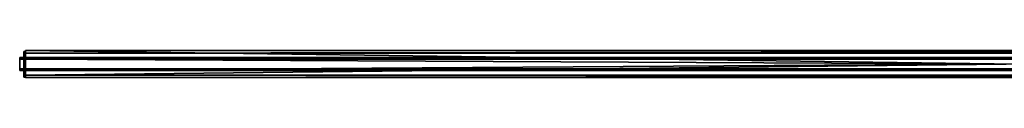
# Model space of a CAD drawing. Header units: millimetres. Extents: x 9 to 2017, y 0 to 28.
# Tile 1 of 2: x 9 to 1013, y 0 to 28. Entities that reach past the tile are written whole.
import ezdxf

# ---------------------------------------------------------------- set-up
doc = ezdxf.new("R2010")
doc.units = ezdxf.units.MM
doc.header["$LTSCALE"] = 25.4
doc.layers.get('0').update_dxf_attribs({"true_color": 0xff5454})

# ---------------------------------------------------------------- blocks, each defined once
blk = doc.blocks.new('LVM-TRACK-2M-10163.STL')
at = {"color": 18, "true_color": 0x000000}
mesh = blk.add_polyface(dxfattribs=at)
corners = [(2009.4, 18.8, 4.1), (9.4, 20.5, 4.1), (9.4, 18.8, 4.1), (2009.4, 20.5, 4.1)]
mesh.append_faces([[corners[k] for k in face] for face in [(0, 1, 2), (1, 0, 3)]], dxfattribs={"vtx0": -1, "color": 18})
mesh = blk.add_polyface(dxfattribs=at)
corners = [(2009.4, 20.5, 2.8), (9.4, 7.3, 2.8), (9.4, 20.5, 2.8), (2009.4, 7.3, 2.8)]
mesh.append_faces([[corners[k] for k in face] for face in [(0, 1, 2), (1, 0, 3)]], dxfattribs={"vtx0": -1, "color": 18})
mesh = blk.add_polyface(dxfattribs=at)
corners = [(9.4, 20.5, 4.1), (2009.4, 20.5, 2.8), (9.4, 20.5, 2.8), (2009.4, 20.5, 4.1)]
mesh.append_faces([[corners[k] for k in face] for face in [(0, 1, 2), (1, 0, 3)]], dxfattribs={"vtx0": -1, "color": 18})
mesh = blk.add_polyface(dxfattribs=at)
corners = [(9.4, 18.8, 5.8), (9.4, 9, 4.1), (9.4, 9, 5.8), (9.4, 7.3, 2.8), (9.4, 7.3, 4.1), (9.4, 20.5, 2.8), (9.4, 18.8, 4.1), (9.4, 20.5, 4.1)]
mesh.append_faces([[corners[k] for k in face] for face in [(0, 1, 2), (1, 3, 4), (5, 6, 7)]], dxfattribs={"vtx0": -1, "color": 18})
mesh.append_faces([[corners[k] for k in face] for face in [(3, 1, 5), (6, 1, 0)]], dxfattribs={"vtx0": -1, "vtx1": -1, "color": 18})
mesh.append_faces([[corners[k] for k in face] for face in [(5, 1, 6)]], dxfattribs={"vtx0": -1, "vtx1": -1, "vtx2": -1, "color": 18})
mesh = blk.add_polyface(dxfattribs=at)
corners = [(13.5, 9.1, 37.7), (13.5, 9.4, 34.8), (13.5, 9, 36.2), (13.5, 9.6, 39.1), (13.5, 8.7, 33.3), (13.5, 8.2, 34.1), (13.5, 9.9, 33.9), (13.5, 10.5, 40.2), (13.5, 10.9, 32.9), (13.5, 11.8, 41), (13.5, 12.2, 32.2), (13.5, 13.2, 41.4), (13.5, 13.7, 32), (13.5, 18.3, 37.7), (13.5, 18, 34.8), (13.5, 17.7, 39.1), (13.5, 18.4, 36.2), (13.5, 14.2, 41.4), (13.5, 15.1, 32.2), (13.5, 14.2, 42.7), (13.5, 15.6, 41), (13.5, 16.4, 32.9), (13.5, 16.8, 40.2), (13.5, 17.5, 33.9), (13.5, 18.6, 33.3), (13.5, 19.1, 34.1), (13.5, 0.6, 56.7), (13.5, 1.5, 26.4), (13.5, 0.6, 0.7), (13.5, 1.7, 27.1), (13.5, 8.1, 39), (13.5, 8.9, 40.4), (13.5, 10.1, 41.5), (13.5, 26.8, 56.7), (13.5, 2.2, 27.6), (13.5, 2.9, 27.8), (13.5, 3.6, 27.6), (13.5, 4.1, 27.1), (13.5, 4.3, 26.4), (13.5, 7.7, 37.4), (13.5, 11.6, 42.3), (13.5, 13.2, 42.7), (13.5, 15.8, 42.3), (13.5, 17.2, 41.5), (13.5, 18.4, 40.4), (13.5, 19.2, 39), (13.5, 19.6, 37.4), (13.5, 23.1, 26.4), (13.5, 23.3, 27.1), (13.5, 23.8, 27.6), (13.5, 24.5, 27.8), (13.5, 25.2, 27.6), (13.5, 25.7, 27.1), (13.5, 25.9, 26.4), (13.5, 2.2, 25.2), (13.5, 26.8, 0.7), (13.5, 1.7, 25.7), (13.5, 2.9, 25), (13.5, 3.6, 25.2), (13.5, 4.1, 25.7), (13.5, 7.8, 35.7), (13.5, 9.9, 32.1), (13.5, 11.3, 31.2), (13.5, 12.9, 30.8), (13.5, 14.5, 30.8), (13.5, 16.1, 31.2), (13.5, 17.5, 32.1), (13.5, 19.6, 35.7), (13.5, 23.3, 25.7), (13.5, 23.8, 25.2), (13.5, 24.5, 25), (13.5, 25.2, 25.2), (13.5, 25.7, 25.7)]
mesh.append_faces([[corners[k] for k in face] for face in [(0, 1, 2), (14, 13, 16)]], dxfattribs={"vtx0": -1, "color": 18})
mesh.append_faces([[corners[k] for k in face] for face in [(1, 4, 5), (4, 1, 6), (6, 7, 8), (8, 9, 10), (10, 11, 12), (13, 14, 15), (12, 17, 18), (17, 12, 19), (18, 20, 21), (21, 22, 23), (23, 14, 24), (26, 27, 28), (27, 26, 29), (30, 26, 31), (31, 26, 32), (29, 30, 34), (34, 30, 35), (35, 30, 36), (36, 30, 37), (37, 30, 38), (32, 33, 40), (40, 33, 41), (41, 19, 11), (19, 33, 42), (42, 33, 43), (43, 33, 44), (44, 33, 45), (45, 33, 46), (47, 33, 48), (48, 33, 49), (49, 33, 50), (50, 33, 51), (51, 33, 52), (52, 33, 53), (28, 54, 55), (54, 28, 56), (56, 28, 27), (5, 38, 60), (60, 38, 39), (55, 53, 33)]], dxfattribs={"vtx0": -1, "vtx1": -1, "color": 18})
mesh.append_faces([[corners[k] for k in face] for face in [(6, 1, 3), (23, 15, 14), (29, 26, 30), (41, 33, 19), (11, 19, 12), (46, 33, 47), (55, 38, 5), (55, 5, 4), (55, 24, 25), (55, 46, 47)]], dxfattribs={"vtx0": -1, "vtx1": -1, "vtx2": -1, "color": 18})
mesh.append_faces([[corners[k] for k in face] for face in [(1, 0, 3), (6, 3, 7), (8, 7, 9), (10, 9, 11), (18, 17, 20), (21, 20, 22), (23, 22, 15), (24, 14, 25), (32, 26, 33), (38, 30, 39), (55, 54, 57), (55, 57, 58), (55, 58, 59), (55, 59, 38), (55, 4, 61), (55, 61, 62), (55, 62, 63), (55, 63, 64), (55, 64, 65), (55, 65, 66), (55, 66, 24), (55, 25, 67), (55, 67, 46), (55, 47, 68), (55, 68, 69), (55, 69, 70), (55, 70, 71), (55, 71, 72), (55, 72, 53)]], dxfattribs={"vtx0": -1, "vtx2": -1, "color": 18})
mesh = blk.add_polyface(dxfattribs=at)
corners = [(15.5, 26.8, 0.7), (13.5, 0.6, 0.7), (13.5, 26.8, 0.7), (15.5, 0.6, 0.7)]
mesh.append_faces([[corners[k] for k in face] for face in [(0, 1, 2), (1, 0, 3)]], dxfattribs={"vtx0": -1, "color": 18})
mesh = blk.add_polyface(dxfattribs=at)
corners = [(13.5, 26.8, 56.7), (15.5, 26.8, 0.7), (13.5, 26.8, 0.7), (15.5, 26.8, 56.7)]
mesh.append_faces([[corners[k] for k in face] for face in [(0, 1, 2), (1, 0, 3)]], dxfattribs={"vtx0": -1, "color": 18})
mesh = blk.add_polyface(dxfattribs=at)
corners = [(15.5, 0.6, 56.7), (13.5, 26.8, 56.7), (13.5, 0.6, 56.7), (15.5, 26.8, 56.7)]
mesh.append_faces([[corners[k] for k in face] for face in [(0, 1, 2), (1, 0, 3)]], dxfattribs={"vtx0": -1, "color": 18})
mesh = blk.add_polyface(dxfattribs=at)
corners = [(15.5, 25.7, 27.1), (13.5, 25.9, 26.4), (15.5, 25.9, 26.4), (13.5, 25.7, 27.1)]
mesh.append_faces([[corners[k] for k in face] for face in [(0, 1, 2), (1, 0, 3)]], dxfattribs={"vtx0": -1, "color": 18})
mesh = blk.add_polyface(dxfattribs=at)
corners = [(15.5, 25.9, 26.4), (13.5, 25.7, 25.7), (15.5, 25.7, 25.7), (13.5, 25.9, 26.4)]
mesh.append_faces([[corners[k] for k in face] for face in [(0, 1, 2), (1, 0, 3)]], dxfattribs={"vtx0": -1, "color": 18})
mesh = blk.add_polyface(dxfattribs=at)
corners = [(15.5, 25.2, 27.6), (13.5, 25.7, 27.1), (15.5, 25.7, 27.1), (13.5, 25.2, 27.6)]
mesh.append_faces([[corners[k] for k in face] for face in [(0, 1, 2), (1, 0, 3)]], dxfattribs={"vtx0": -1, "color": 18})
mesh = blk.add_polyface(dxfattribs=at)
corners = [(15.5, 25.7, 25.7), (13.5, 25.2, 25.2), (15.5, 25.2, 25.2), (13.5, 25.7, 25.7)]
mesh.append_faces([[corners[k] for k in face] for face in [(0, 1, 2), (1, 0, 3)]], dxfattribs={"vtx0": -1, "color": 18})
mesh = blk.add_polyface(dxfattribs=at)
corners = [(15.5, 25.2, 27.6), (13.5, 24.5, 27.8), (13.5, 25.2, 27.6), (15.5, 24.5, 27.8)]
mesh.append_faces([[corners[k] for k in face] for face in [(0, 1, 2), (1, 0, 3)]], dxfattribs={"vtx0": -1, "color": 18})
mesh = blk.add_polyface(dxfattribs=at)
corners = [(15.5, 24.5, 25), (13.5, 25.2, 25.2), (13.5, 24.5, 25), (15.5, 25.2, 25.2)]
mesh.append_faces([[corners[k] for k in face] for face in [(0, 1, 2), (1, 0, 3)]], dxfattribs={"vtx0": -1, "color": 18})
mesh = blk.add_polyface(dxfattribs=at)
corners = [(15.5, 24.5, 27.8), (13.5, 23.8, 27.6), (13.5, 24.5, 27.8), (15.5, 23.8, 27.6)]
mesh.append_faces([[corners[k] for k in face] for face in [(0, 1, 2), (1, 0, 3)]], dxfattribs={"vtx0": -1, "color": 18})
mesh = blk.add_polyface(dxfattribs=at)
corners = [(15.5, 23.8, 25.2), (13.5, 24.5, 25), (13.5, 23.8, 25.2), (15.5, 24.5, 25)]
mesh.append_faces([[corners[k] for k in face] for face in [(0, 1, 2), (1, 0, 3)]], dxfattribs={"vtx0": -1, "color": 18})
mesh = blk.add_polyface(dxfattribs=at)
corners = [(13.5, 23.8, 27.6), (15.5, 23.3, 27.1), (13.5, 23.3, 27.1), (15.5, 23.8, 27.6)]
mesh.append_faces([[corners[k] for k in face] for face in [(0, 1, 2), (1, 0, 3)]], dxfattribs={"vtx0": -1, "color": 18})
mesh = blk.add_polyface(dxfattribs=at)
corners = [(15.5, 23.3, 25.7), (13.5, 23.8, 25.2), (13.5, 23.3, 25.7), (15.5, 23.8, 25.2)]
mesh.append_faces([[corners[k] for k in face] for face in [(0, 1, 2), (1, 0, 3)]], dxfattribs={"vtx0": -1, "color": 18})
mesh = blk.add_polyface(dxfattribs=at)
corners = [(13.5, 23.3, 27.1), (15.5, 23.1, 26.4), (13.5, 23.1, 26.4), (15.5, 23.3, 27.1)]
mesh.append_faces([[corners[k] for k in face] for face in [(0, 1, 2), (1, 0, 3)]], dxfattribs={"vtx0": -1, "color": 18})
mesh = blk.add_polyface(dxfattribs=at)
corners = [(13.5, 23.1, 26.4), (15.5, 23.3, 25.7), (13.5, 23.3, 25.7), (15.5, 23.1, 26.4)]
mesh.append_faces([[corners[k] for k in face] for face in [(0, 1, 2), (1, 0, 3)]], dxfattribs={"vtx0": -1, "color": 18})
at = {"color": 250, "true_color": 0x262626}
mesh = blk.add_polyface(dxfattribs=at)
corners = [(2015.5, 0.1, 57), (15.5, 27.6, 57), (15.5, 0.1, 57), (2015.5, 27.6, 57)]
mesh.append_faces([[corners[k] for k in face] for face in [(0, 1, 2), (1, 0, 3)]], dxfattribs={"vtx0": -1, "color": 250})
mesh = blk.add_polyface(dxfattribs=at)
corners = [(2015.5, 27.6, 4), (15.5, 25.1, 4), (15.5, 27.6, 4), (2015.5, 25.1, 4)]
mesh.append_faces([[corners[k] for k in face] for face in [(0, 1, 2), (1, 0, 3)]], dxfattribs={"vtx0": -1, "color": 250})
mesh = blk.add_polyface(dxfattribs=at)
corners = [(15.5, 27.6, 57), (2015.5, 27.6, 4), (15.5, 27.6, 4), (2015.5, 27.6, 57)]
mesh.append_faces([[corners[k] for k in face] for face in [(0, 1, 2), (1, 0, 3)]], dxfattribs={"vtx0": -1, "color": 250})
mesh = blk.add_polyface(dxfattribs=at)
corners = [(15.5, 0.1, 57), (15.5, 2.6, 48.8), (15.5, 0.1, 4), (15.5, 27.6, 57), (15.5, 25.1, 48.8), (15.5, 25.1, 4), (15.5, 27.6, 4), (15.5, 2.6, 4)]
mesh.append_faces([[corners[k] for k in face] for face in [(5, 3, 6)]], dxfattribs={"vtx0": -1, "color": 250})
mesh.append_faces([[corners[k] for k in face] for face in [(0, 1, 2), (1, 3, 4), (4, 3, 5)]], dxfattribs={"vtx0": -1, "vtx1": -1, "color": 250})
mesh.append_faces([[corners[k] for k in face] for face in [(1, 0, 3)]], dxfattribs={"vtx0": -1, "vtx2": -1, "color": 250})
mesh.append_faces([[corners[k] for k in face] for face in [(7, 2, 1)]], dxfattribs={"vtx1": -1, "color": 250})
at = {"color": 18, "true_color": 0x000000}
mesh = blk.add_polyface(dxfattribs=at)
corners = [(15.5, 8.7, 33.3), (15.5, 9.4, 34.8), (15.5, 8.2, 34.1), (15.5, 9.9, 33.9), (15.5, 9.6, 39.1), (15.5, 10.5, 40.2), (15.5, 10.9, 32.9), (15.5, 11.8, 41), (15.5, 12.2, 32.2), (15.5, 13.2, 41.4), (15.5, 13.7, 32), (15.5, 13.2, 42.7), (15.5, 9.1, 37.7), (15.5, 9, 36.2), (15.5, 0.6, 0.7), (15.5, 1.5, 26.4), (15.5, 0.6, 56.7), (15.5, 1.7, 25.7), (15.5, 2.2, 25.2), (15.5, 26.8, 0.7), (15.5, 2.9, 25), (15.5, 3.6, 25.2), (15.5, 4.1, 25.7), (15.5, 4.3, 26.4), (15.5, 7.8, 35.7), (15.5, 7.7, 37.4), (15.5, 9.9, 32.1), (15.5, 11.3, 31.2), (15.5, 12.9, 30.8), (15.5, 14.5, 30.8), (15.5, 16.1, 31.2), (15.5, 17.5, 32.1), (15.5, 18.6, 33.3), (15.5, 19.1, 34.1), (15.5, 19.6, 35.7), (15.5, 19.6, 37.4), (15.5, 23.1, 26.4), (15.5, 23.3, 25.7), (15.5, 23.8, 25.2), (15.5, 24.5, 25), (15.5, 25.2, 25.2), (15.5, 25.7, 25.7), (15.5, 25.9, 26.4), (15.5, 10.1, 41.5), (15.5, 26.8, 56.7), (15.5, 8.9, 40.4), (15.5, 8.1, 39), (15.5, 1.7, 27.1), (15.5, 2.2, 27.6), (15.5, 2.9, 27.8), (15.5, 3.6, 27.6), (15.5, 4.1, 27.1), (15.5, 11.6, 42.3), (15.5, 14.2, 42.7), (15.5, 14.2, 41.4), (15.5, 15.8, 42.3), (15.5, 17.2, 41.5), (15.5, 18.4, 40.4), (15.5, 19.2, 39), (15.5, 23.3, 27.1), (15.5, 23.8, 27.6), (15.5, 24.5, 27.8), (15.5, 25.2, 27.6), (15.5, 25.7, 27.1), (15.5, 15.1, 32.2), (15.5, 15.6, 41), (15.5, 16.4, 32.9), (15.5, 16.8, 40.2), (15.5, 17.5, 33.9), (15.5, 17.7, 39.1), (15.5, 18, 34.8), (15.5, 18.3, 37.7), (15.5, 18.4, 36.2)]
mesh.append_faces([[corners[k] for k in face] for face in [(1, 12, 13), (71, 70, 72)]], dxfattribs={"vtx0": -1, "color": 18})
mesh.append_faces([[corners[k] for k in face] for face in [(4, 3, 5), (5, 6, 7), (7, 8, 9), (9, 10, 11), (12, 1, 4), (14, 15, 16), (15, 14, 17), (17, 14, 18), (18, 19, 20), (20, 19, 21), (21, 19, 22), (22, 19, 23), (0, 19, 26), (26, 19, 27), (27, 19, 28), (28, 19, 29), (29, 19, 30), (30, 19, 31), (31, 19, 32), (33, 19, 34), (34, 19, 35), (36, 19, 37), (37, 19, 38), (38, 19, 39), (39, 19, 40), (40, 19, 41), (41, 19, 42), (16, 43, 44), (43, 16, 45), (45, 16, 46), (47, 16, 15), (46, 23, 25), (53, 10, 54), (44, 42, 19), (64, 54, 10), (54, 64, 65), (65, 66, 67), (67, 68, 69), (70, 32, 33)]], dxfattribs={"vtx0": -1, "vtx1": -1, "color": 18})
mesh.append_faces([[corners[k] for k in face] for face in [(1, 3, 4), (23, 19, 2), (2, 19, 0), (32, 19, 33), (35, 19, 36), (46, 16, 47), (44, 11, 53), (53, 11, 10), (44, 35, 36), (69, 68, 70)]], dxfattribs={"vtx0": -1, "vtx1": -1, "vtx2": -1, "color": 18})
mesh.append_faces([[corners[k] for k in face] for face in [(0, 1, 2), (1, 0, 3), (5, 3, 6), (7, 6, 8), (9, 8, 10), (18, 14, 19), (23, 2, 24), (23, 24, 25), (46, 47, 48), (46, 48, 49), (46, 49, 50), (46, 50, 51), (46, 51, 23), (44, 43, 52), (44, 52, 11), (44, 53, 55), (44, 55, 56), (44, 56, 57), (44, 57, 58), (44, 58, 35), (44, 36, 59), (44, 59, 60), (44, 60, 61), (44, 61, 62), (44, 62, 63), (44, 63, 42), (65, 64, 66), (67, 66, 68), (70, 68, 32), (70, 71, 69)]], dxfattribs={"vtx0": -1, "vtx2": -1, "color": 18})
at = {"color": 250, "true_color": 0x262626}
mesh = blk.add_polyface(dxfattribs=at)
corners = [(2015.5, 25.1, 48.8), (15.5, 2.6, 48.8), (15.5, 25.1, 48.8), (2015.5, 2.6, 48.8)]
mesh.append_faces([[corners[k] for k in face] for face in [(0, 1, 2), (1, 0, 3)]], dxfattribs={"vtx0": -1, "color": 250})
mesh = blk.add_polyface(dxfattribs=at)
corners = [(2015.5, 25.1, 48.8), (15.5, 25.1, 4), (2015.5, 25.1, 4), (15.5, 25.1, 48.8)]
mesh.append_faces([[corners[k] for k in face] for face in [(0, 1, 2), (1, 0, 3)]], dxfattribs={"vtx0": -1, "color": 250})
at = {"color": 18, "true_color": 0x000000}
mesh = blk.add_polyface(dxfattribs=at)
corners = [(9.4, 18.8, 5.8), (2009.4, 18.8, 4.1), (9.4, 18.8, 4.1), (2009.4, 18.8, 5.8)]
mesh.append_faces([[corners[k] for k in face] for face in [(0, 1, 2), (1, 0, 3)]], dxfattribs={"vtx0": -1, "color": 18})
mesh = blk.add_polyface(dxfattribs=at)
corners = [(2009.4, 9, 5.8), (9.4, 18.8, 5.8), (9.4, 9, 5.8), (2009.4, 18.8, 5.8)]
mesh.append_faces([[corners[k] for k in face] for face in [(0, 1, 2), (1, 0, 3)]], dxfattribs={"vtx0": -1, "color": 18})
mesh = blk.add_polyface(dxfattribs=at)
corners = [(15.5, 19.2, 39), (13.5, 19.6, 37.4), (15.5, 19.6, 37.4), (13.5, 19.2, 39)]
mesh.append_faces([[corners[k] for k in face] for face in [(0, 1, 2), (1, 0, 3)]], dxfattribs={"vtx0": -1, "color": 18})
mesh = blk.add_polyface(dxfattribs=at)
corners = [(15.5, 19.6, 37.4), (13.5, 19.6, 35.7), (15.5, 19.6, 35.7), (13.5, 19.6, 37.4)]
mesh.append_faces([[corners[k] for k in face] for face in [(0, 1, 2), (1, 0, 3)]], dxfattribs={"vtx0": -1, "color": 18})
mesh = blk.add_polyface(dxfattribs=at)
corners = [(15.5, 19.6, 35.7), (13.5, 19.1, 34.1), (15.5, 19.1, 34.1), (13.5, 19.6, 35.7)]
mesh.append_faces([[corners[k] for k in face] for face in [(0, 1, 2), (1, 0, 3)]], dxfattribs={"vtx0": -1, "color": 18})
mesh = blk.add_polyface(dxfattribs=at)
corners = [(15.5, 18.4, 40.4), (13.5, 19.2, 39), (15.5, 19.2, 39), (13.5, 18.4, 40.4)]
mesh.append_faces([[corners[k] for k in face] for face in [(0, 1, 2), (1, 0, 3)]], dxfattribs={"vtx0": -1, "color": 18})
mesh = blk.add_polyface(dxfattribs=at)
corners = [(15.5, 18, 34.8), (13.5, 19.1, 34.1), (13.5, 18, 34.8), (15.5, 19.1, 34.1)]
mesh.append_faces([[corners[k] for k in face] for face in [(0, 1, 2), (1, 0, 3)]], dxfattribs={"vtx0": -1, "color": 18})
mesh = blk.add_polyface(dxfattribs=at)
corners = [(15.5, 18.6, 33.3), (13.5, 17.5, 32.1), (15.5, 17.5, 32.1), (13.5, 18.6, 33.3)]
mesh.append_faces([[corners[k] for k in face] for face in [(0, 1, 2), (1, 0, 3)]], dxfattribs={"vtx0": -1, "color": 18})
mesh = blk.add_polyface(dxfattribs=at)
corners = [(15.5, 18.6, 33.3), (13.5, 17.5, 33.9), (13.5, 18.6, 33.3), (15.5, 17.5, 33.9)]
mesh.append_faces([[corners[k] for k in face] for face in [(0, 1, 2), (1, 0, 3)]], dxfattribs={"vtx0": -1, "color": 18})
mesh = blk.add_polyface(dxfattribs=at)
corners = [(15.5, 18.4, 40.4), (13.5, 17.2, 41.5), (13.5, 18.4, 40.4), (15.5, 17.2, 41.5)]
mesh.append_faces([[corners[k] for k in face] for face in [(0, 1, 2), (1, 0, 3)]], dxfattribs={"vtx0": -1, "color": 18})
mesh = blk.add_polyface(dxfattribs=at)
corners = [(13.5, 18.4, 36.2), (15.5, 18, 34.8), (13.5, 18, 34.8), (15.5, 18.4, 36.2)]
mesh.append_faces([[corners[k] for k in face] for face in [(0, 1, 2), (1, 0, 3)]], dxfattribs={"vtx0": -1, "color": 18})
mesh = blk.add_polyface(dxfattribs=at)
corners = [(13.5, 18.3, 37.7), (15.5, 18.4, 36.2), (13.5, 18.4, 36.2), (15.5, 18.3, 37.7)]
mesh.append_faces([[corners[k] for k in face] for face in [(0, 1, 2), (1, 0, 3)]], dxfattribs={"vtx0": -1, "color": 18})
mesh = blk.add_polyface(dxfattribs=at)
corners = [(13.5, 17.7, 39.1), (15.5, 18.3, 37.7), (13.5, 18.3, 37.7), (15.5, 17.7, 39.1)]
mesh.append_faces([[corners[k] for k in face] for face in [(0, 1, 2), (1, 0, 3)]], dxfattribs={"vtx0": -1, "color": 18})
mesh = blk.add_polyface(dxfattribs=at)
corners = [(13.5, 16.8, 40.2), (15.5, 17.7, 39.1), (13.5, 17.7, 39.1), (15.5, 16.8, 40.2)]
mesh.append_faces([[corners[k] for k in face] for face in [(0, 1, 2), (1, 0, 3)]], dxfattribs={"vtx0": -1, "color": 18})
mesh = blk.add_polyface(dxfattribs=at)
corners = [(15.5, 16.1, 31.2), (13.5, 17.5, 32.1), (13.5, 16.1, 31.2), (15.5, 17.5, 32.1)]
mesh.append_faces([[corners[k] for k in face] for face in [(0, 1, 2), (1, 0, 3)]], dxfattribs={"vtx0": -1, "color": 18})
mesh = blk.add_polyface(dxfattribs=at)
corners = [(15.5, 17.5, 33.9), (13.5, 16.4, 32.9), (13.5, 17.5, 33.9), (15.5, 16.4, 32.9)]
mesh.append_faces([[corners[k] for k in face] for face in [(0, 1, 2), (1, 0, 3)]], dxfattribs={"vtx0": -1, "color": 18})
mesh = blk.add_polyface(dxfattribs=at)
corners = [(15.5, 17.2, 41.5), (13.5, 15.8, 42.3), (13.5, 17.2, 41.5), (15.5, 15.8, 42.3)]
mesh.append_faces([[corners[k] for k in face] for face in [(0, 1, 2), (1, 0, 3)]], dxfattribs={"vtx0": -1, "color": 18})
mesh = blk.add_polyface(dxfattribs=at)
corners = [(15.5, 15.6, 41), (13.5, 16.8, 40.2), (13.5, 15.6, 41), (15.5, 16.8, 40.2)]
mesh.append_faces([[corners[k] for k in face] for face in [(0, 1, 2), (1, 0, 3)]], dxfattribs={"vtx0": -1, "color": 18})
mesh = blk.add_polyface(dxfattribs=at)
corners = [(15.5, 16.4, 32.9), (13.5, 15.1, 32.2), (13.5, 16.4, 32.9), (15.5, 15.1, 32.2)]
mesh.append_faces([[corners[k] for k in face] for face in [(0, 1, 2), (1, 0, 3)]], dxfattribs={"vtx0": -1, "color": 18})
mesh = blk.add_polyface(dxfattribs=at)
corners = [(15.5, 14.5, 30.8), (13.5, 16.1, 31.2), (13.5, 14.5, 30.8), (15.5, 16.1, 31.2)]
mesh.append_faces([[corners[k] for k in face] for face in [(0, 1, 2), (1, 0, 3)]], dxfattribs={"vtx0": -1, "color": 18})
mesh = blk.add_polyface(dxfattribs=at)
corners = [(15.5, 15.8, 42.3), (13.5, 14.2, 42.7), (13.5, 15.8, 42.3), (15.5, 14.2, 42.7)]
mesh.append_faces([[corners[k] for k in face] for face in [(0, 1, 2), (1, 0, 3)]], dxfattribs={"vtx0": -1, "color": 18})
mesh = blk.add_polyface(dxfattribs=at)
corners = [(15.5, 14.2, 41.4), (13.5, 15.6, 41), (13.5, 14.2, 41.4), (15.5, 15.6, 41)]
mesh.append_faces([[corners[k] for k in face] for face in [(0, 1, 2), (1, 0, 3)]], dxfattribs={"vtx0": -1, "color": 18})
mesh = blk.add_polyface(dxfattribs=at)
corners = [(15.5, 15.1, 32.2), (13.5, 13.7, 32), (13.5, 15.1, 32.2), (15.5, 13.7, 32)]
mesh.append_faces([[corners[k] for k in face] for face in [(0, 1, 2), (1, 0, 3)]], dxfattribs={"vtx0": -1, "color": 18})
mesh = blk.add_polyface(dxfattribs=at)
corners = [(15.5, 12.9, 30.8), (13.5, 14.5, 30.8), (13.5, 12.9, 30.8), (15.5, 14.5, 30.8)]
mesh.append_faces([[corners[k] for k in face] for face in [(0, 1, 2), (1, 0, 3)]], dxfattribs={"vtx0": -1, "color": 18})
mesh = blk.add_polyface(dxfattribs=at)
corners = [(13.5, 14.2, 42.7), (15.5, 14.2, 41.4), (13.5, 14.2, 41.4), (15.5, 14.2, 42.7)]
mesh.append_faces([[corners[k] for k in face] for face in [(0, 1, 2), (1, 0, 3)]], dxfattribs={"vtx0": -1, "color": 18})
mesh = blk.add_polyface(dxfattribs=at)
corners = [(15.5, 13.7, 32), (13.5, 12.2, 32.2), (13.5, 13.7, 32), (15.5, 12.2, 32.2)]
mesh.append_faces([[corners[k] for k in face] for face in [(0, 1, 2), (1, 0, 3)]], dxfattribs={"vtx0": -1, "color": 18})
mesh = blk.add_polyface(dxfattribs=at)
corners = [(15.5, 13.2, 42.7), (13.5, 11.6, 42.3), (13.5, 13.2, 42.7), (15.5, 11.6, 42.3)]
mesh.append_faces([[corners[k] for k in face] for face in [(0, 1, 2), (1, 0, 3)]], dxfattribs={"vtx0": -1, "color": 18})
mesh = blk.add_polyface(dxfattribs=at)
corners = [(15.5, 11.8, 41), (13.5, 13.2, 41.4), (13.5, 11.8, 41), (15.5, 13.2, 41.4)]
mesh.append_faces([[corners[k] for k in face] for face in [(0, 1, 2), (1, 0, 3)]], dxfattribs={"vtx0": -1, "color": 18})
mesh = blk.add_polyface(dxfattribs=at)
corners = [(15.5, 13.2, 42.7), (13.5, 13.2, 41.4), (15.5, 13.2, 41.4), (13.5, 13.2, 42.7)]
mesh.append_faces([[corners[k] for k in face] for face in [(0, 1, 2), (1, 0, 3)]], dxfattribs={"vtx0": -1, "color": 18})
mesh = blk.add_polyface(dxfattribs=at)
corners = [(15.5, 11.3, 31.2), (13.5, 12.9, 30.8), (13.5, 11.3, 31.2), (15.5, 12.9, 30.8)]
mesh.append_faces([[corners[k] for k in face] for face in [(0, 1, 2), (1, 0, 3)]], dxfattribs={"vtx0": -1, "color": 18})
mesh = blk.add_polyface(dxfattribs=at)
corners = [(15.5, 12.2, 32.2), (13.5, 10.9, 32.9), (13.5, 12.2, 32.2), (15.5, 10.9, 32.9)]
mesh.append_faces([[corners[k] for k in face] for face in [(0, 1, 2), (1, 0, 3)]], dxfattribs={"vtx0": -1, "color": 18})
mesh = blk.add_polyface(dxfattribs=at)
corners = [(15.5, 10.5, 40.2), (13.5, 11.8, 41), (13.5, 10.5, 40.2), (15.5, 11.8, 41)]
mesh.append_faces([[corners[k] for k in face] for face in [(0, 1, 2), (1, 0, 3)]], dxfattribs={"vtx0": -1, "color": 18})
mesh = blk.add_polyface(dxfattribs=at)
corners = [(15.5, 11.6, 42.3), (13.5, 10.1, 41.5), (13.5, 11.6, 42.3), (15.5, 10.1, 41.5)]
mesh.append_faces([[corners[k] for k in face] for face in [(0, 1, 2), (1, 0, 3)]], dxfattribs={"vtx0": -1, "color": 18})
mesh = blk.add_polyface(dxfattribs=at)
corners = [(15.5, 9.9, 32.1), (13.5, 11.3, 31.2), (13.5, 9.9, 32.1), (15.5, 11.3, 31.2)]
mesh.append_faces([[corners[k] for k in face] for face in [(0, 1, 2), (1, 0, 3)]], dxfattribs={"vtx0": -1, "color": 18})
mesh = blk.add_polyface(dxfattribs=at)
corners = [(15.5, 10.9, 32.9), (13.5, 9.9, 33.9), (13.5, 10.9, 32.9), (15.5, 9.9, 33.9)]
mesh.append_faces([[corners[k] for k in face] for face in [(0, 1, 2), (1, 0, 3)]], dxfattribs={"vtx0": -1, "color": 18})
mesh = blk.add_polyface(dxfattribs=at)
corners = [(15.5, 10.5, 40.2), (13.5, 9.6, 39.1), (15.5, 9.6, 39.1), (13.5, 10.5, 40.2)]
mesh.append_faces([[corners[k] for k in face] for face in [(0, 1, 2), (1, 0, 3)]], dxfattribs={"vtx0": -1, "color": 18})
mesh = blk.add_polyface(dxfattribs=at)
corners = [(15.5, 10.1, 41.5), (13.5, 8.9, 40.4), (13.5, 10.1, 41.5), (15.5, 8.9, 40.4)]
mesh.append_faces([[corners[k] for k in face] for face in [(0, 1, 2), (1, 0, 3)]], dxfattribs={"vtx0": -1, "color": 18})
mesh = blk.add_polyface(dxfattribs=at)
corners = [(2009.4, 9, 5.8), (9.4, 9, 4.1), (2009.4, 9, 4.1), (9.4, 9, 5.8)]
mesh.append_faces([[corners[k] for k in face] for face in [(0, 1, 2), (1, 0, 3)]], dxfattribs={"vtx0": -1, "color": 18})
mesh = blk.add_polyface(dxfattribs=at)
corners = [(2009.4, 7.3, 4.1), (9.4, 9, 4.1), (9.4, 7.3, 4.1), (2009.4, 9, 4.1)]
mesh.append_faces([[corners[k] for k in face] for face in [(0, 1, 2), (1, 0, 3)]], dxfattribs={"vtx0": -1, "color": 18})
mesh = blk.add_polyface(dxfattribs=at)
corners = [(2009.4, 7.3, 4.1), (9.4, 7.3, 2.8), (2009.4, 7.3, 2.8), (9.4, 7.3, 4.1)]
mesh.append_faces([[corners[k] for k in face] for face in [(0, 1, 2), (1, 0, 3)]], dxfattribs={"vtx0": -1, "color": 18})
mesh = blk.add_polyface(dxfattribs=at)
corners = [(13.5, 8.7, 33.3), (15.5, 9.9, 32.1), (13.5, 9.9, 32.1), (15.5, 8.7, 33.3)]
mesh.append_faces([[corners[k] for k in face] for face in [(0, 1, 2), (1, 0, 3)]], dxfattribs={"vtx0": -1, "color": 18})
mesh = blk.add_polyface(dxfattribs=at)
corners = [(15.5, 9.9, 33.9), (13.5, 8.7, 33.3), (13.5, 9.9, 33.9), (15.5, 8.7, 33.3)]
mesh.append_faces([[corners[k] for k in face] for face in [(0, 1, 2), (1, 0, 3)]], dxfattribs={"vtx0": -1, "color": 18})
mesh = blk.add_polyface(dxfattribs=at)
corners = [(15.5, 9.6, 39.1), (13.5, 9.1, 37.7), (15.5, 9.1, 37.7), (13.5, 9.6, 39.1)]
mesh.append_faces([[corners[k] for k in face] for face in [(0, 1, 2), (1, 0, 3)]], dxfattribs={"vtx0": -1, "color": 18})
mesh = blk.add_polyface(dxfattribs=at)
corners = [(15.5, 8.2, 34.1), (13.5, 9.4, 34.8), (13.5, 8.2, 34.1), (15.5, 9.4, 34.8)]
mesh.append_faces([[corners[k] for k in face] for face in [(0, 1, 2), (1, 0, 3)]], dxfattribs={"vtx0": -1, "color": 18})
mesh = blk.add_polyface(dxfattribs=at)
corners = [(15.5, 9, 36.2), (13.5, 9.4, 34.8), (15.5, 9.4, 34.8), (13.5, 9, 36.2)]
mesh.append_faces([[corners[k] for k in face] for face in [(0, 1, 2), (1, 0, 3)]], dxfattribs={"vtx0": -1, "color": 18})
mesh = blk.add_polyface(dxfattribs=at)
corners = [(15.5, 9.1, 37.7), (13.5, 9, 36.2), (15.5, 9, 36.2), (13.5, 9.1, 37.7)]
mesh.append_faces([[corners[k] for k in face] for face in [(0, 1, 2), (1, 0, 3)]], dxfattribs={"vtx0": -1, "color": 18})
mesh = blk.add_polyface(dxfattribs=at)
corners = [(13.5, 8.9, 40.4), (15.5, 8.1, 39), (13.5, 8.1, 39), (15.5, 8.9, 40.4)]
mesh.append_faces([[corners[k] for k in face] for face in [(0, 1, 2), (1, 0, 3)]], dxfattribs={"vtx0": -1, "color": 18})
mesh = blk.add_polyface(dxfattribs=at)
corners = [(13.5, 7.8, 35.7), (15.5, 8.2, 34.1), (13.5, 8.2, 34.1), (15.5, 7.8, 35.7)]
mesh.append_faces([[corners[k] for k in face] for face in [(0, 1, 2), (1, 0, 3)]], dxfattribs={"vtx0": -1, "color": 18})
mesh = blk.add_polyface(dxfattribs=at)
corners = [(13.5, 8.1, 39), (15.5, 7.7, 37.4), (13.5, 7.7, 37.4), (15.5, 8.1, 39)]
mesh.append_faces([[corners[k] for k in face] for face in [(0, 1, 2), (1, 0, 3)]], dxfattribs={"vtx0": -1, "color": 18})
mesh = blk.add_polyface(dxfattribs=at)
corners = [(13.5, 7.7, 37.4), (15.5, 7.8, 35.7), (13.5, 7.8, 35.7), (15.5, 7.7, 37.4)]
mesh.append_faces([[corners[k] for k in face] for face in [(0, 1, 2), (1, 0, 3)]], dxfattribs={"vtx0": -1, "color": 18})
mesh = blk.add_polyface(dxfattribs=at)
corners = [(15.5, 4.1, 27.1), (13.5, 4.3, 26.4), (15.5, 4.3, 26.4), (13.5, 4.1, 27.1)]
mesh.append_faces([[corners[k] for k in face] for face in [(0, 1, 2), (1, 0, 3)]], dxfattribs={"vtx0": -1, "color": 18})
mesh = blk.add_polyface(dxfattribs=at)
corners = [(15.5, 4.3, 26.4), (13.5, 4.1, 25.7), (15.5, 4.1, 25.7), (13.5, 4.3, 26.4)]
mesh.append_faces([[corners[k] for k in face] for face in [(0, 1, 2), (1, 0, 3)]], dxfattribs={"vtx0": -1, "color": 18})
mesh = blk.add_polyface(dxfattribs=at)
corners = [(15.5, 3.6, 27.6), (13.5, 4.1, 27.1), (15.5, 4.1, 27.1), (13.5, 3.6, 27.6)]
mesh.append_faces([[corners[k] for k in face] for face in [(0, 1, 2), (1, 0, 3)]], dxfattribs={"vtx0": -1, "color": 18})
mesh = blk.add_polyface(dxfattribs=at)
corners = [(15.5, 3.6, 25.2), (13.5, 4.1, 25.7), (13.5, 3.6, 25.2), (15.5, 4.1, 25.7)]
mesh.append_faces([[corners[k] for k in face] for face in [(0, 1, 2), (1, 0, 3)]], dxfattribs={"vtx0": -1, "color": 18})
mesh = blk.add_polyface(dxfattribs=at)
corners = [(15.5, 3.6, 27.6), (13.5, 2.9, 27.8), (13.5, 3.6, 27.6), (15.5, 2.9, 27.8)]
mesh.append_faces([[corners[k] for k in face] for face in [(0, 1, 2), (1, 0, 3)]], dxfattribs={"vtx0": -1, "color": 18})
mesh = blk.add_polyface(dxfattribs=at)
corners = [(15.5, 2.9, 25), (13.5, 3.6, 25.2), (13.5, 2.9, 25), (15.5, 3.6, 25.2)]
mesh.append_faces([[corners[k] for k in face] for face in [(0, 1, 2), (1, 0, 3)]], dxfattribs={"vtx0": -1, "color": 18})
mesh = blk.add_polyface(dxfattribs=at)
corners = [(15.5, 2.9, 27.8), (13.5, 2.2, 27.6), (13.5, 2.9, 27.8), (15.5, 2.2, 27.6)]
mesh.append_faces([[corners[k] for k in face] for face in [(0, 1, 2), (1, 0, 3)]], dxfattribs={"vtx0": -1, "color": 18})
mesh = blk.add_polyface(dxfattribs=at)
corners = [(15.5, 2.2, 25.2), (13.5, 2.9, 25), (13.5, 2.2, 25.2), (15.5, 2.9, 25)]
mesh.append_faces([[corners[k] for k in face] for face in [(0, 1, 2), (1, 0, 3)]], dxfattribs={"vtx0": -1, "color": 18})
mesh = blk.add_polyface(dxfattribs=at)
corners = [(13.5, 2.2, 27.6), (15.5, 1.7, 27.1), (13.5, 1.7, 27.1), (15.5, 2.2, 27.6)]
mesh.append_faces([[corners[k] for k in face] for face in [(0, 1, 2), (1, 0, 3)]], dxfattribs={"vtx0": -1, "color": 18})
mesh = blk.add_polyface(dxfattribs=at)
corners = [(15.5, 1.7, 25.7), (13.5, 2.2, 25.2), (13.5, 1.7, 25.7), (15.5, 2.2, 25.2)]
mesh.append_faces([[corners[k] for k in face] for face in [(0, 1, 2), (1, 0, 3)]], dxfattribs={"vtx0": -1, "color": 18})
mesh = blk.add_polyface(dxfattribs=at)
corners = [(13.5, 1.7, 27.1), (15.5, 1.5, 26.4), (13.5, 1.5, 26.4), (15.5, 1.7, 27.1)]
mesh.append_faces([[corners[k] for k in face] for face in [(0, 1, 2), (1, 0, 3)]], dxfattribs={"vtx0": -1, "color": 18})
mesh = blk.add_polyface(dxfattribs=at)
corners = [(13.5, 1.5, 26.4), (15.5, 1.7, 25.7), (13.5, 1.7, 25.7), (15.5, 1.5, 26.4)]
mesh.append_faces([[corners[k] for k in face] for face in [(0, 1, 2), (1, 0, 3)]], dxfattribs={"vtx0": -1, "color": 18})
mesh = blk.add_polyface(dxfattribs=at)
corners = [(15.5, 0.6, 56.7), (13.5, 0.6, 0.7), (15.5, 0.6, 0.7), (13.5, 0.6, 56.7)]
mesh.append_faces([[corners[k] for k in face] for face in [(0, 1, 2), (1, 0, 3)]], dxfattribs={"vtx0": -1, "color": 18})
at = {"color": 250, "true_color": 0x262626}
mesh = blk.add_polyface(dxfattribs=at)
corners = [(2015.5, 2.6, 4), (15.5, 0.1, 4), (15.5, 2.6, 4), (2015.5, 0.1, 4)]
mesh.append_faces([[corners[k] for k in face] for face in [(0, 1, 2), (1, 0, 3)]], dxfattribs={"vtx0": -1, "color": 250})
mesh = blk.add_polyface(dxfattribs=at)
corners = [(15.5, 2.6, 48.8), (2015.5, 2.6, 4), (15.5, 2.6, 4), (2015.5, 2.6, 48.8)]
mesh.append_faces([[corners[k] for k in face] for face in [(0, 1, 2), (1, 0, 3)]], dxfattribs={"vtx0": -1, "color": 250})
mesh = blk.add_polyface(dxfattribs=at)
corners = [(2015.5, 0.1, 57), (15.5, 0.1, 4), (2015.5, 0.1, 4), (15.5, 0.1, 57)]
mesh.append_faces([[corners[k] for k in face] for face in [(0, 1, 2), (1, 0, 3)]], dxfattribs={"vtx0": -1, "color": 250})

msp = doc.modelspace()

# ---------------------------------------------------------------- block references
at = {"color": 0}
msp.add_blockref('LVM-TRACK-2M-10163.STL', (0, 0), dxfattribs=at)

doc.saveas('drawing.dxf')
